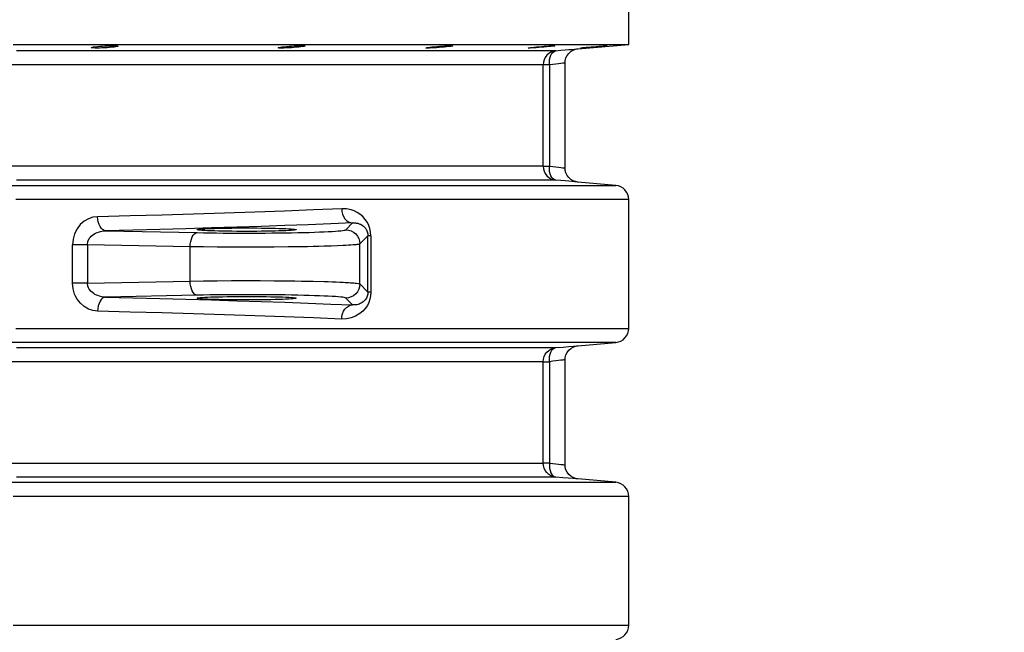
# Model space of a CAD drawing. Header units: millimetres. Extents: x 196 to 1773810, y -221320 to 153872.
# Tile 46 of 256: x 1115754 to 1116450, y -202096 to -201662. Entities that reach past the tile are written whole.
import ezdxf

# ---------------------------------------------------------------- set-up
doc = ezdxf.new("R2010")
doc.units = ezdxf.units.MM
doc.layers.get('Defpoints').update_dxf_attribs({"lineweight": 18})
doc.layers.add('00_Основной', color=163, linetype='Continuous', lineweight=40)
doc.layers.add('ТМ-размеры', color=25, linetype='Continuous', lineweight=20)
doc.styles.add('SFINKS', font='SFINKS.shx', dxfattribs={"width": 0.7, "oblique": 15})
doc.dimstyles.new('кира-50', dxfattribs={"dimtxt": 150, "dimasz": 40, "dimexe": 15, "dimexo": 0, "dimgap": 20, "dimtad": 1, "dimdec": 0, "dimrnd": 5, "dimdsep": 46, "dimtxsty": 'SFINKS', "dimblk1": 'OBLIQUE', "dimblk2": 'OBLIQUE', "dimsah": 1, "dimcen": 2.5, "dimclrd": 252, "dimclre": 252, "dimclrt": 252, "dimadec": 0, "dimazin": 0, "dimtfac": 1, "dimtdec": 0, "dimtofl": 0, "dimtmove": 0, "dimatfit": 3, "dimldrblk": 'OBLIQUE', "dimfxl": 15, "dimtfill": 1, "dimtolj": 1, "dimtzin": 0, "dimlwd": 20, "dimlwe": 20, "dimarcsym": 0})

# ---------------------------------------------------------------- blocks, each defined once
blk = doc.blocks.new('_Oblique')
at = {"color": 0, "linetype": 'ByBlock', "lineweight": -2}
blk.add_line((-0.5, -0.5), (0.5, 0.5), dxfattribs=at)
blk = doc.blocks.new('*D46')
at = {"layer": 'Defpoints', "color": 0, "linetype": 'ByBlock', "lineweight": 50, "transparency": 16777216}
for p in [(1115314.64, -194978.27), (1115314.64, -203390.23), (1116748.98, -203390.23)]:
    blk.add_point(p, dxfattribs=at)
at = {"layer": 'ТМ-размеры', "color": 252, "linetype": 'ByBlock', "lineweight": 20, "transparency": 16777216}
for p, q in [((1115314.64, -194978.27), (1116763.98, -194978.27)), ((1116748.98, -194978.27), (1116748.98, -203390.23)), ((1115314.64, -203390.23), (1116763.98, -203390.23))]:
    blk.add_line(p, q, dxfattribs=at)
at = {"layer": 'ТМ-размеры', "color": 252, "linetype": 'ByBlock', "lineweight": 20, "transparency": 16777216, "xscale": 40, "yscale": 40, "zscale": 40}
for p, rotation in [((1116748.98, -194978.27), 90), ((1116748.98, -203390.23), 270)]:
    blk.add_blockref('_Oblique', p, dxfattribs=dict(at, rotation=rotation))
at = {"layer": 'ТМ-размеры', "color": 252, "linetype": 'ByBlock', "transparency": 16777216, "insert": (1116653.98, -199184.25), "char_height": 150, "attachment_point": 5, "rotation": 90, "style": 'SFINKS', "bg_fill": 3, "box_fill_scale": 1.1, "bg_fill_color": 256, "bg_fill_true_color": 13158600, "bg_fill_transparency": 0}
blk.add_mtext('\\A1;8410', dxfattribs=at)

msp = doc.modelspace()

# ---------------------------------------------------------------- linework, layer by layer
at = {"layer": '00_Основной', "color": 252, "lineweight": 25, "ltscale": 10}
for p, q in [((1116184.64, -201680, 0.2), (1116184.64, -201645, 0.2)), ((1116148.77, -201683.14, 0.2), (1116184.64, -201680, 0.2)), ((1116175.51, -201779.7, 0.2), (1116148.77, -201777.36, 0.2)), ((1116184.64, -201880.84, 0.2), (1116184.64, -201789.67, 0.2)), ((1115814.93, -201811.82, 0.2), (1115879.64, -201813.14, 0.2)), ((1115984.6, -201811.1, 0.2), (1115989.43, -201806.28, 0.2)), ((1116000.32, -201815.36, 0.2), (1115994.59, -201821.09, 0.2)), ((1116000.32, -201855.14, 0.2), (1116000.32, -201815.36, 0.2)), ((1116002.41, -201815.36, 0.2), (1116002.41, -201855.14, 0.2)), ((1115791.53, -201848.84, 0.2), (1115791.53, -201821.66, 0.2)), ((1115874.65, -201823.12, 0.2), (1115802.02, -201821.66, 0.2)), ((1115802.02, -201821.66, 0.2), (1115802.02, -201848.84, 0.2)), ((1115874.65, -201847.38, 0.2), (1115874.65, -201823.12, 0.2)), ((1115994.59, -201849.42, 0.2), (1115994.59, -201821.09, 0.2)), ((1115802.02, -201848.84, 0.2), (1115874.65, -201847.38, 0.2)), ((1115994.59, -201849.42, 0.2), (1116000.32, -201855.14, 0.2)), ((1115879.64, -201857.37, 0.2), (1115814.93, -201858.67, 0.2)), ((1115989.43, -201864.23, 0.2), (1115984.6, -201859.4, 0.2)), ((1116148.63, -201893.16, 0.2), (1116175.51, -201890.8, 0.2)), ((1116175.51, -201989.71, 0.2), (1116148.63, -201987.35, 0.2)), ((1116184.64, -202090.84, 0.2), (1116184.64, -201999.67, 0.2))]:
    msp.add_line(p, q, dxfattribs=at)
at = {"layer": '00_Основной', "color": 252, "lineweight": 25, "ltscale": 10, "elevation": 0.2}
for points in [[(1115749.64, -201680), (1115769.21, -201680), (1115788.47, -201680), (1115807.41, -201680), (1115826.02, -201680), (1115844.26, -201680), (1115862.14, -201680), (1115879.66, -201680), (1115896.79, -201680), (1115913.51, -201680), (1115929.82, -201680), (1115945.71, -201680), (1115961.18, -201680), (1115976.19, -201680), (1115990.75, -201680), (1116004.86, -201680), (1116018.48, -201680), (1116031.63, -201680), (1116044.29, -201680), (1116056.44, -201680), (1116068.08, -201680), (1116079.22, -201680), (1116089.81, -201680), (1116099.89, -201680), (1116109.43, -201680), (1116118.42, -201680), (1116126.86, -201680), (1116134.74, -201680), (1116142.07, -201680), (1116148.81, -201680), (1116154.99, -201680), (1116160.61, -201680), (1116165.63, -201680), (1116170.08, -201680), (1116173.93, -201680), (1116177.2, -201680), (1116179.87, -201680), (1116181.96, -201680), (1116183.46, -201680), (1116184.34, -201680), (1116184.64, -201680)], [(1116133.25, -201684.46), (1116132.24, -201684.46), (1116130.69, -201684.46), (1116128.62, -201684.46), (1116126.01, -201684.46), (1116122.86, -201684.46), (1116119.18, -201684.46), (1116114.99, -201684.46), (1116110.26, -201684.46), (1116105.01, -201684.46), (1116099.25, -201684.46), (1116092.97, -201684.46), (1116086.19, -201684.46), (1116078.89, -201684.46), (1116071.1, -201684.46), (1116062.82, -201684.46), (1116054.04, -201684.46), (1116044.77, -201684.46), (1116035.03, -201684.46), (1116024.82, -201684.46), (1116014.15, -201684.46), (1116003.02, -201684.46), (1115991.43, -201684.46), (1115979.39, -201684.46), (1115966.93, -201684.46), (1115954.05, -201684.46), (1115940.73, -201684.46), (1115927.01, -201684.46), (1115912.9, -201684.46), (1115898.38, -201684.46), (1115883.5, -201684.46), (1115868.23, -201684.46), (1115852.59, -201684.46), (1115836.62, -201684.46), (1115820.29, -201684.46), (1115803.64, -201684.46), (1115786.66, -201684.46), (1115769.38, -201684.46), (1115751.8, -201684.46)], [(1116113.55, -201682.54), (1116113.53, -201682.54), (1116113.74, -201682.46), (1116114.34, -201682.37), (1116115.23, -201682.25), (1116116.43, -201682.11), (1116117.86, -201681.96), (1116119.54, -201681.8), (1116121.34, -201681.63), (1116123.17, -201681.48), (1116125, -201681.33), (1116126.78, -201681.2), (1116128.42, -201681.1), (1116129.85, -201681.01), (1116131, -201680.96), (1116131.86, -201680.93), (1116132.39, -201680.93), (1116132.54, -201680.97), (1116132.33, -201681.03), (1116131.75, -201681.12), (1116130.85, -201681.25), (1116129.65, -201681.38), (1116129.65, -201681.38)], [(1116129.65, -201681.38), (1116128.2, -201681.54), (1116126.53, -201681.69), (1116124.74, -201681.86), (1116122.9, -201682.02), (1116121.07, -201682.17), (1116119.28, -201682.3), (1116117.64, -201682.41), (1116116.23, -201682.49), (1116115.07, -201682.55), (1116114.22, -201682.58), (1116113.69, -201682.58)], [(1116133.25, -201684.46), (1116131.43, -201684.78), (1116129.7, -201685.44), (1116128.12, -201686.42), (1116126.76, -201687.66), (1116125.64, -201689.14), (1116124.81, -201690.79), (1116124.3, -201692.57), (1116124.13, -201694.42)], [(1116128.56, -201694.42), (1116128.55, -201692.53), (1116128.73, -201690.72), (1116129.13, -201689.03), (1116129.69, -201687.54), (1116130.41, -201686.3), (1116131.27, -201685.36), (1116132.23, -201684.72), (1116133.25, -201684.46)], [(1116133.25, -201684.46), (1116136.66, -201684.16), (1116139.74, -201683.9), (1116142.4, -201683.68), (1116144.66, -201683.48), (1116146.44, -201683.34), (1116147.72, -201683.23), (1116148.52, -201683.16), (1116148.77, -201683.14)], [(1116139.64, -201693.1), (1116139.8, -201691.37), (1116140.28, -201689.6), (1116141.11, -201687.9), (1116142.26, -201686.35), (1116143.7, -201685.05), (1116145.34, -201684.08), (1116147.06, -201683.44), (1116148.77, -201683.14)], [(1116150.49, -201682.58), (1116150.49, -201682.58), (1116150.69, -201682.54), (1116151.27, -201682.48), (1116152.17, -201682.38), (1116153.37, -201682.27), (1116154.81, -201682.13), (1116156.47, -201681.97), (1116158.26, -201681.82), (1116160.1, -201681.65), (1116161.94, -201681.49), (1116163.71, -201681.35), (1116165.36, -201681.21), (1116166.79, -201681.1), (1116167.95, -201681.01), (1116168.81, -201680.96), (1116169.33, -201680.93), (1116169.48, -201680.93), (1116169.27, -201680.96), (1116168.71, -201681.03), (1116167.8, -201681.12), (1116166.6, -201681.24), (1116166.6, -201681.24)], [(1116166.6, -201681.24), (1116165.15, -201681.36), (1116163.47, -201681.52), (1116161.7, -201681.69), (1116159.85, -201681.84), (1116158.01, -201682), (1116156.23, -201682.16), (1116154.6, -201682.28), (1116153.18, -201682.41), (1116152.03, -201682.49), (1116151.17, -201682.55), (1116150.64, -201682.58)], [(1116139.64, -201693.1), (1116139.46, -201693.12), (1116138.89, -201693.19), (1116137.98, -201693.3), (1116136.7, -201693.44), (1116135.1, -201693.64), (1116133.18, -201693.87), (1116130.99, -201694.12), (1116128.56, -201694.42)], [(1116139.64, -201767.4), (1116139.64, -201730.24), (1116139.64, -201693.1)], [(1116124.13, -201694.42), (1116123.13, -201694.42), (1116121.6, -201694.42), (1116119.54, -201694.42), (1116116.96, -201694.42), (1116113.84, -201694.42), (1116110.22, -201694.42), (1116106.07, -201694.42), (1116101.38, -201694.42), (1116096.2, -201694.42), (1116090.5, -201694.42), (1116084.3, -201694.42), (1116077.59, -201694.42), (1116070.38, -201694.42), (1116062.66, -201694.42), (1116054.48, -201694.42), (1116045.8, -201694.42), (1116036.64, -201694.42), (1116027, -201694.42), (1116016.92, -201694.42), (1116006.34, -201694.42), (1115995.34, -201694.42), (1115983.88, -201694.42), (1115971.98, -201694.42), (1115959.67, -201694.42), (1115946.92, -201694.42), (1115933.76, -201694.42), (1115920.2, -201694.42), (1115906.23, -201694.42), (1115891.88, -201694.42), (1115877.16, -201694.42), (1115862.06, -201694.42), (1115846.59, -201694.42), (1115830.8, -201694.42), (1115814.66, -201694.42), (1115798.19, -201694.42), (1115781.4, -201694.42), (1115764.31, -201694.42), (1115746.93, -201694.42)], [(1116124.13, -201766.09), (1116124.13, -201725.96), (1116124.13, -201694.42)], [(1116128.56, -201694.42), (1116127.62, -201694.42), (1116126.77, -201694.42), (1116126.02, -201694.42), (1116125.39, -201694.42), (1116124.88, -201694.42), (1116124.5, -201694.42), (1116124.24, -201694.42), (1116124.13, -201694.42)], [(1116128.56, -201694.42), (1116128.56, -201734.55), (1116128.56, -201766.09)], [(1116124.13, -201766.09), (1116123.13, -201766.09), (1116121.6, -201766.09), (1116119.54, -201766.09), (1116116.96, -201766.09), (1116113.84, -201766.09), (1116110.22, -201766.09), (1116106.07, -201766.09), (1116101.38, -201766.09), (1116096.2, -201766.09), (1116090.5, -201766.09), (1116084.3, -201766.09), (1116077.59, -201766.09), (1116070.38, -201766.09), (1116062.66, -201766.09), (1116054.48, -201766.09), (1116045.8, -201766.09), (1116036.64, -201766.09), (1116027, -201766.09), (1116016.92, -201766.09), (1116006.34, -201766.09), (1115995.34, -201766.09), (1115983.88, -201766.09), (1115971.98, -201766.09), (1115959.67, -201766.09), (1115946.92, -201766.09), (1115933.76, -201766.09), (1115920.2, -201766.09), (1115906.23, -201766.09), (1115891.88, -201766.09), (1115877.14, -201766.09), (1115862.06, -201766.09), (1115846.59, -201766.09), (1115830.8, -201766.09), (1115814.66, -201766.09), (1115798.19, -201766.09), (1115781.4, -201766.09), (1115764.31, -201766.09), (1115746.93, -201766.09)], [(1116124.13, -201766.09), (1116124.3, -201767.94), (1116124.81, -201769.72), (1116125.64, -201771.36), (1116126.76, -201772.85), (1116128.12, -201774.09), (1116129.7, -201775.06), (1116131.43, -201775.71), (1116133.25, -201776.05)], [(1116124.13, -201766.09), (1116124.24, -201766.09), (1116124.5, -201766.09), (1116124.88, -201766.09), (1116125.39, -201766.09), (1116126.02, -201766.09), (1116126.77, -201766.09), (1116127.62, -201766.09), (1116128.56, -201766.09)], [(1116133.25, -201776.05), (1116132.23, -201775.77), (1116131.27, -201775.15), (1116130.41, -201774.2), (1116129.69, -201772.96), (1116129.13, -201771.46), (1116128.73, -201769.78), (1116128.55, -201767.96), (1116128.56, -201766.09)], [(1116128.56, -201766.09), (1116130.99, -201766.38), (1116133.18, -201766.64), (1116135.08, -201766.86), (1116136.69, -201767.05), (1116137.96, -201767.2), (1116138.89, -201767.32), (1116139.46, -201767.37), (1116139.64, -201767.4), (1116139.64, -201767.4)], [(1116148.77, -201777.36), (1116147.06, -201777.07), (1116145.34, -201776.43), (1116143.7, -201775.44), (1116142.26, -201774.16), (1116141.11, -201772.61), (1116140.28, -201770.9), (1116139.8, -201769.14), (1116139.64, -201767.4)], [(1116133.25, -201776.05), (1116132.24, -201776.05), (1116130.69, -201776.05), (1116128.62, -201776.05), (1116126.01, -201776.05), (1116122.86, -201776.05), (1116119.18, -201776.05), (1116114.99, -201776.05), (1116110.26, -201776.05), (1116105.01, -201776.05), (1116099.25, -201776.05), (1116092.97, -201776.05), (1116086.19, -201776.05), (1116078.89, -201776.05), (1116071.1, -201776.05), (1116062.82, -201776.05), (1116054.04, -201776.05), (1116044.77, -201776.05), (1116035.03, -201776.05), (1116024.82, -201776.05), (1116014.15, -201776.05), (1116003.02, -201776.05), (1115991.43, -201776.05), (1115979.39, -201776.05), (1115966.93, -201776.05), (1115954.05, -201776.05), (1115940.73, -201776.05), (1115927.01, -201776.05), (1115912.9, -201776.05), (1115898.38, -201776.05), (1115883.5, -201776.05), (1115868.23, -201776.05), (1115852.59, -201776.05), (1115836.62, -201776.05), (1115820.29, -201776.05), (1115803.64, -201776.05), (1115786.66, -201776.05), (1115769.38, -201776.05), (1115751.8, -201776.05)], [(1116148.77, -201777.36), (1116148.77, -201777.36), (1116148.5, -201777.34), (1116147.72, -201777.28), (1116146.43, -201777.16), (1116144.64, -201777.01), (1116142.39, -201776.83), (1116139.71, -201776.6), (1116136.65, -201776.33), (1116133.25, -201776.05)], [(1115746.86, -201779.7), (1115766.29, -201779.7), (1115785.41, -201779.7), (1115804.19, -201779.7), (1115822.65, -201779.7), (1115840.75, -201779.7), (1115858.48, -201779.7), (1115875.85, -201779.7), (1115892.81, -201779.7), (1115909.39, -201779.7), (1115925.54, -201779.7), (1115941.29, -201779.7), (1115956.59, -201779.7), (1115971.45, -201779.7), (1115985.86, -201779.7), (1115999.8, -201779.7), (1116013.28, -201779.7), (1116026.26, -201779.7), (1116038.74, -201779.7), (1116050.74, -201779.7), (1116062.22, -201779.7), (1116073.19, -201779.7), (1116083.63, -201779.7), (1116093.55, -201779.7), (1116102.92, -201779.7), (1116111.74, -201779.7), (1116120.02, -201779.7), (1116127.73, -201779.7), (1116134.9, -201779.7), (1116141.47, -201779.7), (1116147.5, -201779.7), (1116152.93, -201779.7), (1116157.8, -201779.7), (1116162.08, -201779.7), (1116165.76, -201779.7), (1116168.86, -201779.7), (1116171.38, -201779.7), (1116173.3, -201779.7), (1116174.62, -201779.7), (1116175.36, -201779.7), (1116175.51, -201779.7)], [(1116184.64, -201789.67), (1116184.47, -201787.82), (1116183.96, -201786.04), (1116183.13, -201784.39), (1116182.02, -201782.91), (1116180.65, -201781.67), (1116179.06, -201780.69), (1116177.33, -201780.03), (1116175.51, -201779.7)], [(1116184.64, -201789.67), (1116184.48, -201789.67), (1116183.74, -201789.67), (1116182.4, -201789.67), (1116180.46, -201789.67), (1116177.92, -201789.67), (1116174.79, -201789.67), (1116171.05, -201789.67), (1116166.73, -201789.67), (1116161.82, -201789.67), (1116156.32, -201789.67), (1116150.24, -201789.67), (1116143.59, -201789.67), (1116136.35, -201789.67), (1116128.55, -201789.67), (1116120.2, -201789.67), (1116111.28, -201789.67), (1116101.79, -201789.67), (1116091.79, -201789.67), (1116081.23, -201789.67), (1116070.14, -201789.67), (1116058.54, -201789.67), (1116046.42, -201789.67), (1116033.79, -201789.67), (1116020.67, -201789.67), (1116007.06, -201789.67), (1115992.97, -201789.67), (1115978.4, -201789.67), (1115963.39, -201789.67), (1115947.92, -201789.67), (1115932.02, -201789.67), (1115915.68, -201789.67), (1115898.94, -201789.67), (1115881.79, -201789.67), (1115864.25, -201789.67), (1115846.31, -201789.67), (1115828.02, -201789.67), (1115809.38, -201789.67), (1115790.39, -201789.67), (1115771.07, -201789.67), (1115751.44, -201789.67)], [(1115981.76, -201796.27), (1115961.9, -201797.09), (1115941.45, -201797.87), (1115920.48, -201798.6), (1115899.03, -201799.32), (1115877.13, -201800), (1115854.84, -201800.65), (1115832.2, -201801.25), (1115809.24, -201801.83)], [(1116002.41, -201815.36), (1116002.24, -201812.81), (1116001.72, -201810.28), (1116000.94, -201808.04), (1115999.92, -201805.95), (1115998.44, -201803.75), (1115996.68, -201801.79), (1115994.62, -201800.07), (1115992.67, -201798.82), (1115990.58, -201797.81), (1115988.37, -201797.05), (1115985.11, -201796.4), (1115981.76, -201796.27)], [(1115981.76, -201796.27), (1115981.93, -201798.2), (1115982.38, -201800.05), (1115983.1, -201801.76), (1115984.06, -201803.27), (1115985.22, -201804.51), (1115986.53, -201805.44), (1115987.94, -201806.04), (1115989.43, -201806.28)], [(1115809.24, -201801.83), (1115805.92, -201802.26), (1115802.74, -201803.34), (1115799.7, -201805.1), (1115797.02, -201807.48), (1115794.72, -201810.45), (1115793, -201813.86), (1115791.9, -201817.68), (1115791.53, -201821.66)], [(1115814.93, -201811.82), (1115813.84, -201811.58), (1115812.78, -201810.99), (1115811.82, -201810.04), (1115810.96, -201808.8), (1115810.26, -201807.29), (1115809.72, -201805.58), (1115809.38, -201803.75), (1115809.24, -201801.83)], [(1115802.02, -201821.66), (1115802.33, -201819.46), (1115803.32, -201817.34), (1115803.92, -201816.51), (1115804.66, -201815.7), (1115806.5, -201814.22), (1115807.68, -201813.54), (1115809.03, -201812.94), (1115810.55, -201812.44), (1115811.33, -201812.24), (1115812.32, -201812.05), (1115813.52, -201811.89), (1115814.93, -201811.82)], [(1115989.43, -201806.28), (1115973.98, -201806.9), (1115958.06, -201807.5), (1115941.68, -201808.11), (1115924.82, -201808.69), (1115907.54, -201809.25), (1115889.82, -201809.8), (1115871.68, -201810.34), (1115853.16, -201810.85), (1115834.23, -201811.34), (1115814.93, -201811.82)], [(1115879.64, -201813.14), (1115884.03, -201813.2), (1115888.58, -201813.28), (1115893.24, -201813.35), (1115898.03, -201813.39), (1115902.9, -201813.43), (1115907.82, -201813.44), (1115912.79, -201813.46), (1115917.76, -201813.46), (1115922.71, -201813.44), (1115927.62, -201813.42), (1115932.47, -201813.38), (1115937.23, -201813.33), (1115941.87, -201813.26), (1115946.39, -201813.19), (1115950.73, -201813.11), (1115954.9, -201813.01), (1115958.86, -201812.91), (1115962.6, -201812.8), (1115966.09, -201812.67), (1115969.33, -201812.54), (1115972.3, -201812.4), (1115974.96, -201812.26), (1115977.33, -201812.1), (1115979.38, -201811.95), (1115981.12, -201811.78), (1115982.5, -201811.61), (1115983.54, -201811.44), (1115984.25, -201811.27), (1115984.6, -201811.1)], [(1115984.6, -201811.1), (1115986.55, -201811.3), (1115988.42, -201811.86), (1115990.15, -201812.78), (1115991.66, -201814.02), (1115992.9, -201815.55), (1115993.83, -201817.27), (1115994.39, -201819.14), (1115994.59, -201821.09)], [(1115989.43, -201806.28), (1115990.54, -201806.24), (1115991.43, -201806.28), (1115992.08, -201806.36), (1115992.5, -201806.43), (1115993.08, -201806.54), (1115993.62, -201806.7), (1115994.14, -201806.87), (1115994.62, -201807.05), (1115995.08, -201807.25), (1115995.52, -201807.48), (1115996.37, -201807.98), (1115997.13, -201808.56), (1115997.81, -201809.17), (1115998.39, -201809.82), (1115998.7, -201810.23), (1115998.98, -201810.65), (1115999.23, -201811.09), (1115999.86, -201812.47), (1116000.21, -201813.9), (1116000.29, -201814.63), (1116000.32, -201815.36)], [(1115874.65, -201823.12), (1115874.76, -201821.21), (1115875.07, -201819.37), (1115875.54, -201817.66), (1115876.16, -201816.17), (1115876.9, -201814.91), (1115877.76, -201813.98), (1115878.68, -201813.38), (1115879.64, -201813.14)], [(1116002.41, -201815.36), (1116001.96, -201815.36), (1116001.56, -201815.36), (1116001.21, -201815.36), (1116000.91, -201815.36), (1116000.69, -201815.36), (1116000.5, -201815.36), (1116000.39, -201815.36), (1116000.32, -201815.36)], [(1115802.02, -201821.66), (1115800.78, -201821.66), (1115799.46, -201821.66), (1115798.11, -201821.66), (1115796.74, -201821.66), (1115795.36, -201821.66), (1115794.02, -201821.66), (1115792.73, -201821.66), (1115791.53, -201821.66)], [(1115994.59, -201821.09), (1115994.38, -201821.21), (1115994.04, -201821.3), (1115993.6, -201821.4), (1115993.07, -201821.49), (1115992.49, -201821.57), (1115991.87, -201821.64), (1115991.25, -201821.72), (1115989.85, -201821.84), (1115988.28, -201821.97), (1115986.58, -201822.08), (1115984.76, -201822.18), (1115982.85, -201822.28), (1115978.73, -201822.48), (1115974.22, -201822.64), (1115969.35, -201822.79), (1115965.52, -201822.9), (1115961.57, -201822.98), (1115957.54, -201823.07), (1115953.43, -201823.14), (1115943.96, -201823.28), (1115934.11, -201823.38), (1115924.05, -201823.44), (1115913.95, -201823.45), (1115903.86, -201823.44), (1115893.84, -201823.36), (1115884.03, -201823.27), (1115874.65, -201823.12)], [(1115809.24, -201868.68), (1115805.92, -201868.25), (1115802.74, -201867.16), (1115799.72, -201865.42), (1115797.04, -201863.04), (1115794.74, -201860.07), (1115793.8, -201858.42), (1115793.01, -201856.67), (1115791.9, -201852.83), (1115791.53, -201848.84)], [(1115802.02, -201848.84), (1115800.78, -201848.84), (1115799.46, -201848.84), (1115798.11, -201848.84), (1115796.74, -201848.84), (1115795.36, -201848.84), (1115794.02, -201848.84), (1115792.73, -201848.84), (1115791.53, -201848.84)], [(1115814.93, -201858.67), (1115812.32, -201858.44), (1115810.57, -201858.06), (1115809.41, -201857.7), (1115808.35, -201857.27), (1115807.39, -201856.81), (1115806.53, -201856.29), (1115805.54, -201855.58), (1115804.67, -201854.82), (1115803.33, -201853.2), (1115802.74, -201852.15), (1115802.33, -201851.06), (1115802.02, -201848.84)], [(1115874.65, -201847.38), (1115884.03, -201847.24), (1115893.84, -201847.13), (1115903.86, -201847.07), (1115913.95, -201847.06), (1115924.05, -201847.07), (1115934.11, -201847.13), (1115939.08, -201847.17), (1115943.96, -201847.23), (1115948.76, -201847.28), (1115953.43, -201847.35), (1115961.57, -201847.51), (1115969.35, -201847.71), (1115972.3, -201847.8), (1115975.14, -201847.89), (1115977.86, -201848), (1115980.44, -201848.1), (1115982.85, -201848.22), (1115984.22, -201848.28), (1115985.56, -201848.37), (1115986.83, -201848.44), (1115988.06, -201848.52), (1115989.2, -201848.61), (1115990.27, -201848.7), (1115991.25, -201848.79), (1115992.33, -201848.91), (1115993.35, -201849.06), (1115994.14, -201849.22), (1115994.59, -201849.42)], [(1115879.64, -201857.37), (1115878.68, -201857.13), (1115877.76, -201856.53), (1115876.9, -201855.58), (1115876.16, -201854.34), (1115875.54, -201852.84), (1115875.07, -201851.14), (1115874.76, -201849.29), (1115874.65, -201847.38)], [(1115994.59, -201849.42), (1115994.39, -201851.36), (1115993.83, -201853.22), (1115992.9, -201854.96), (1115991.66, -201856.47), (1115990.15, -201857.71), (1115988.42, -201858.64), (1115986.55, -201859.21), (1115984.6, -201859.4)], [(1115814.93, -201858.67), (1115813.84, -201858.91), (1115812.78, -201859.52), (1115811.82, -201860.46), (1115810.96, -201861.7), (1115810.26, -201863.2), (1115809.72, -201864.91), (1115809.38, -201866.75), (1115809.24, -201868.68)], [(1115814.93, -201858.67), (1115834.23, -201859.15), (1115853.16, -201859.66), (1115871.68, -201860.17), (1115889.82, -201860.7), (1115907.54, -201861.25), (1115924.82, -201861.82), (1115941.68, -201862.4), (1115958.06, -201862.99), (1115973.98, -201863.61), (1115989.43, -201864.23)], [(1115984.6, -201859.4), (1115984.25, -201859.24), (1115983.54, -201859.05), (1115982.5, -201858.88), (1115981.12, -201858.73), (1115979.38, -201858.56), (1115977.33, -201858.4), (1115974.96, -201858.25), (1115972.3, -201858.11), (1115969.33, -201857.96), (1115966.09, -201857.82), (1115962.6, -201857.71), (1115958.86, -201857.6), (1115954.9, -201857.48), (1115950.73, -201857.39), (1115946.39, -201857.32), (1115941.87, -201857.23), (1115937.23, -201857.17), (1115932.47, -201857.12), (1115927.62, -201857.09), (1115922.71, -201857.06), (1115917.76, -201857.05), (1115912.79, -201857.05), (1115907.82, -201857.06), (1115902.9, -201857.08), (1115898.03, -201857.12), (1115893.24, -201857.16), (1115888.58, -201857.22), (1115884.03, -201857.29), (1115879.64, -201857.37)], [(1116002.41, -201855.14), (1116002.22, -201857.75), (1116001.72, -201860.21), (1116000.93, -201862.5), (1115999.92, -201864.56), (1115998.44, -201866.75), (1115996.68, -201868.7), (1115994.62, -201870.42), (1115991.57, -201872.24), (1115988.37, -201873.46), (1115985.11, -201874.11), (1115981.76, -201874.22)], [(1116000.32, -201855.14), (1116000.29, -201855.88), (1116000.21, -201856.61), (1115999.86, -201858.04), (1115999.23, -201859.4), (1115998.39, -201860.68), (1115997.92, -201861.2), (1115997.41, -201861.7), (1115996.84, -201862.17), (1115996.21, -201862.62), (1115995.52, -201863.03), (1115994.86, -201863.34), (1115994.14, -201863.64), (1115993.36, -201863.88), (1115992.5, -201864.08), (1115992.08, -201864.15), (1115991.43, -201864.23), (1115990.54, -201864.27), (1115989.43, -201864.23)], [(1116002.41, -201855.14), (1116001.96, -201855.14), (1116001.56, -201855.14), (1116001.21, -201855.14), (1116000.91, -201855.14), (1116000.69, -201855.14), (1116000.5, -201855.14), (1116000.39, -201855.14), (1116000.32, -201855.14)], [(1115981.76, -201874.22), (1115981.93, -201872.3), (1115982.38, -201870.45), (1115983.1, -201868.75), (1115984.06, -201867.24), (1115985.22, -201866), (1115986.53, -201865.06), (1115987.94, -201864.46), (1115989.43, -201864.23)], [(1115981.76, -201874.22), (1115961.9, -201873.42), (1115941.45, -201872.64), (1115920.48, -201871.89), (1115899.03, -201871.19), (1115877.13, -201870.51), (1115854.84, -201869.86), (1115832.2, -201869.26), (1115809.24, -201868.68)], [(1115751.44, -201880.84), (1115771.07, -201880.84), (1115790.39, -201880.84), (1115809.38, -201880.84), (1115828.02, -201880.84), (1115846.31, -201880.84), (1115864.25, -201880.84), (1115881.79, -201880.84), (1115898.94, -201880.84), (1115915.68, -201880.84), (1115932.02, -201880.84), (1115947.92, -201880.84), (1115963.39, -201880.84), (1115978.4, -201880.84), (1115992.97, -201880.84), (1116007.06, -201880.84), (1116020.67, -201880.84), (1116033.79, -201880.84), (1116046.42, -201880.84), (1116058.54, -201880.84), (1116070.14, -201880.84), (1116081.23, -201880.84), (1116091.79, -201880.84), (1116101.79, -201880.84), (1116111.28, -201880.84), (1116120.2, -201880.84), (1116128.55, -201880.84), (1116136.35, -201880.84), (1116143.59, -201880.84), (1116150.24, -201880.84), (1116156.32, -201880.84), (1116161.82, -201880.84), (1116166.73, -201880.84), (1116171.05, -201880.84), (1116174.79, -201880.84), (1116177.92, -201880.84), (1116180.46, -201880.84), (1116182.4, -201880.84), (1116183.74, -201880.84), (1116184.48, -201880.84), (1116184.64, -201880.84)], [(1116175.51, -201890.8), (1116177.33, -201890.46), (1116179.06, -201889.82), (1116180.65, -201888.84), (1116182.02, -201887.6), (1116183.13, -201886.12), (1116183.96, -201884.47), (1116184.47, -201882.69), (1116184.64, -201880.84)], [(1116175.51, -201890.8), (1116175.36, -201890.8), (1116174.62, -201890.8), (1116173.3, -201890.8), (1116171.38, -201890.8), (1116168.86, -201890.8), (1116165.76, -201890.8), (1116162.08, -201890.8), (1116157.8, -201890.8), (1116152.93, -201890.8), (1116147.5, -201890.8), (1116141.47, -201890.8), (1116134.9, -201890.8), (1116127.73, -201890.8), (1116120.02, -201890.8), (1116111.74, -201890.8), (1116102.92, -201890.8), (1116093.55, -201890.8), (1116083.63, -201890.8), (1116073.19, -201890.8), (1116062.22, -201890.8), (1116050.74, -201890.8), (1116038.74, -201890.8), (1116026.26, -201890.8), (1116013.28, -201890.8), (1115999.8, -201890.8), (1115985.86, -201890.8), (1115971.45, -201890.8), (1115956.59, -201890.8), (1115941.29, -201890.8), (1115925.54, -201890.8), (1115909.39, -201890.8), (1115892.81, -201890.8), (1115875.85, -201890.8), (1115858.48, -201890.8), (1115840.75, -201890.8), (1115822.65, -201890.8), (1115804.19, -201890.8), (1115785.41, -201890.8), (1115766.29, -201890.8), (1115746.86, -201890.8)], [(1115751.8, -201894.46), (1115769.38, -201894.46), (1115786.66, -201894.46), (1115803.64, -201894.46), (1115820.29, -201894.46), (1115836.62, -201894.46), (1115852.59, -201894.46), (1115868.23, -201894.46), (1115883.5, -201894.46), (1115898.38, -201894.46), (1115912.9, -201894.46), (1115927.01, -201894.46), (1115940.73, -201894.46), (1115954.05, -201894.46), (1115966.93, -201894.46), (1115979.39, -201894.46), (1115991.43, -201894.46), (1116003.02, -201894.46), (1116014.15, -201894.46), (1116024.82, -201894.46), (1116035.03, -201894.46), (1116044.77, -201894.46), (1116054.04, -201894.46), (1116062.82, -201894.46), (1116071.1, -201894.46), (1116078.89, -201894.46), (1116086.19, -201894.46), (1116092.97, -201894.46), (1116099.25, -201894.46), (1116105.01, -201894.46), (1116110.26, -201894.46), (1116114.99, -201894.46), (1116119.18, -201894.46), (1116122.86, -201894.46), (1116126.01, -201894.46), (1116128.62, -201894.46), (1116130.69, -201894.46), (1116132.24, -201894.46), (1116133.25, -201894.46)], [(1116124.13, -201904.42), (1116124.3, -201902.57), (1116124.81, -201900.79), (1116125.64, -201899.13), (1116126.76, -201897.66), (1116128.12, -201896.42), (1116129.7, -201895.44), (1116131.43, -201894.78), (1116133.25, -201894.46)], [(1116128.56, -201904.42), (1116128.55, -201902.53), (1116128.73, -201900.71), (1116129.13, -201899.03), (1116129.69, -201897.55), (1116130.41, -201896.3), (1116131.27, -201895.34), (1116132.23, -201894.72), (1116133.25, -201894.46)], [(1116133.25, -201894.46), (1116138.24, -201894.03), (1116142.38, -201893.68), (1116145.56, -201893.41), (1116147.7, -201893.23), (1116148.7, -201893.14), (1116148.63, -201893.14)], [(1116139.64, -201903.11), (1116139.8, -201901.37), (1116140.28, -201899.61), (1116141.11, -201897.9), (1116142.26, -201896.35), (1116143.7, -201895.05), (1116145.34, -201894.08), (1116147.06, -201893.44), (1116148.77, -201893.14)], [(1116124.13, -201904.42), (1116123.13, -201904.42), (1116121.6, -201904.42), (1116119.54, -201904.42), (1116116.96, -201904.42), (1116113.84, -201904.42), (1116110.22, -201904.42), (1116106.07, -201904.42), (1116101.38, -201904.42), (1116096.2, -201904.42), (1116090.5, -201904.42), (1116084.3, -201904.42), (1116077.59, -201904.42), (1116070.38, -201904.42), (1116062.66, -201904.42), (1116054.48, -201904.42), (1116045.8, -201904.42), (1116036.64, -201904.42), (1116027, -201904.42), (1116016.92, -201904.42), (1116006.34, -201904.42), (1115995.34, -201904.42), (1115983.88, -201904.42), (1115971.98, -201904.42), (1115959.67, -201904.42), (1115946.92, -201904.42), (1115933.76, -201904.42), (1115920.2, -201904.42), (1115906.23, -201904.42), (1115891.88, -201904.42), (1115877.14, -201904.42), (1115862.06, -201904.42), (1115846.59, -201904.42), (1115830.8, -201904.42), (1115814.66, -201904.42), (1115798.19, -201904.42), (1115781.4, -201904.42), (1115764.31, -201904.42), (1115746.93, -201904.42)], [(1116124.13, -201976.09), (1116124.13, -201935.96), (1116124.13, -201904.42)], [(1116124.13, -201904.42), (1116124.24, -201904.42), (1116124.5, -201904.42), (1116124.88, -201904.42), (1116125.39, -201904.42), (1116126.02, -201904.42), (1116126.77, -201904.42), (1116127.62, -201904.42), (1116128.56, -201904.42)], [(1116139.64, -201903.11), (1116139.46, -201903.12), (1116138.89, -201903.19), (1116137.98, -201903.3), (1116136.69, -201903.44), (1116135.08, -201903.64), (1116133.18, -201903.87), (1116130.99, -201904.12), (1116128.56, -201904.42)], [(1116128.56, -201904.42), (1116128.56, -201944.55), (1116128.56, -201976.09)], [(1116139.64, -201977.4), (1116139.64, -201940.25), (1116139.64, -201903.11)], [(1115746.93, -201976.09), (1115764.31, -201976.09), (1115781.4, -201976.09), (1115798.19, -201976.09), (1115814.66, -201976.09), (1115830.8, -201976.09), (1115846.59, -201976.09), (1115862.06, -201976.09), (1115877.14, -201976.09), (1115891.88, -201976.09), (1115906.23, -201976.09), (1115920.2, -201976.09), (1115933.76, -201976.09), (1115946.92, -201976.09), (1115959.67, -201976.09), (1115971.98, -201976.09), (1115983.88, -201976.09), (1115995.34, -201976.09), (1116006.34, -201976.09), (1116016.92, -201976.09), (1116027, -201976.09), (1116036.64, -201976.09), (1116045.8, -201976.09), (1116054.48, -201976.09), (1116062.66, -201976.09), (1116070.38, -201976.09), (1116077.59, -201976.09), (1116084.3, -201976.09), (1116090.5, -201976.09), (1116096.2, -201976.09), (1116101.38, -201976.09), (1116106.07, -201976.09), (1116110.22, -201976.09), (1116113.84, -201976.09), (1116116.96, -201976.09), (1116119.54, -201976.09), (1116121.6, -201976.09), (1116123.13, -201976.09), (1116124.13, -201976.09)], [(1116133.25, -201986.05), (1116131.43, -201985.71), (1116129.7, -201985.05), (1116128.12, -201984.09), (1116126.76, -201982.85), (1116125.64, -201981.37), (1116124.81, -201979.72), (1116124.3, -201977.94), (1116124.13, -201976.09)], [(1116128.56, -201976.09), (1116127.62, -201976.09), (1116126.77, -201976.09), (1116126.02, -201976.09), (1116125.39, -201976.09), (1116124.88, -201976.09), (1116124.5, -201976.09), (1116124.24, -201976.09), (1116124.13, -201976.09)], [(1116128.56, -201976.09), (1116128.55, -201977.97), (1116128.73, -201979.79), (1116129.13, -201981.46), (1116129.69, -201982.96), (1116130.41, -201984.2), (1116131.27, -201985.15), (1116132.23, -201985.77), (1116133.25, -201986.05)], [(1116128.56, -201976.09), (1116130.99, -201976.37), (1116133.18, -201976.64), (1116135.08, -201976.86), (1116136.69, -201977.05), (1116137.98, -201977.2), (1116138.89, -201977.32), (1116139.46, -201977.37), (1116139.64, -201977.4), (1116139.64, -201977.4)], [(1116148.77, -201987.36), (1116147.06, -201987.05), (1116145.34, -201986.43), (1116143.7, -201985.44), (1116142.26, -201984.16), (1116141.11, -201982.61), (1116140.28, -201980.9), (1116139.8, -201979.14), (1116139.64, -201977.4)], [(1115745.08, -201989.71), (1115764.44, -201989.71), (1115783.5, -201989.71), (1115802.24, -201989.71), (1115820.64, -201989.71), (1115838.7, -201989.71), (1115856.4, -201989.71), (1115873.73, -201989.71), (1115890.68, -201989.71), (1115907.23, -201989.71), (1115923.37, -201989.71), (1115939.09, -201989.71), (1115954.39, -201989.71), (1115969.25, -201989.71), (1115983.67, -201989.71), (1115997.61, -201989.71), (1116011.1, -201989.71), (1116024.11, -201989.71), (1116036.63, -201989.71), (1116048.65, -201989.71), (1116060.18, -201989.71), (1116071.19, -201989.71), (1116081.68, -201989.71), (1116091.65, -201989.71), (1116101.09, -201989.71), (1116109.98, -201989.71), (1116118.33, -201989.71), (1116126.14, -201989.71), (1116133.37, -201989.71), (1116140.06, -201989.71), (1116146.17, -201989.71), (1116151.73, -201989.71), (1116156.7, -201989.71), (1116161.1, -201989.71), (1116164.91, -201989.71), (1116168.14, -201989.71), (1116170.8, -201989.71), (1116172.86, -201989.71), (1116174.34, -201989.71), (1116175.21, -201989.71), (1116175.51, -201989.71)], [(1116133.25, -201986.05), (1116132.24, -201986.05), (1116130.69, -201986.05), (1116128.62, -201986.05), (1116126.01, -201986.05), (1116122.86, -201986.05), (1116119.18, -201986.05), (1116114.99, -201986.05), (1116110.26, -201986.05), (1116105.01, -201986.05), (1116099.25, -201986.05), (1116092.97, -201986.05), (1116086.19, -201986.05), (1116078.89, -201986.05), (1116071.1, -201986.05), (1116062.82, -201986.05), (1116054.04, -201986.05), (1116044.77, -201986.05), (1116035.03, -201986.05), (1116024.82, -201986.05), (1116014.15, -201986.05), (1116003.02, -201986.05), (1115991.43, -201986.05), (1115979.39, -201986.05), (1115966.93, -201986.05), (1115954.05, -201986.05), (1115940.73, -201986.05), (1115927.01, -201986.05), (1115912.9, -201986.05), (1115898.38, -201986.05), (1115883.5, -201986.05), (1115868.23, -201986.05), (1115852.59, -201986.05), (1115836.62, -201986.05), (1115820.29, -201986.05), (1115803.64, -201986.05), (1115786.66, -201986.05), (1115769.38, -201986.05), (1115751.8, -201986.05)], [(1116148.63, -201987.35), (1116148.53, -201987.34), (1116147.3, -201987.24), (1116145.09, -201987.05), (1116141.94, -201986.78), (1116137.98, -201986.45), (1116133.25, -201986.05)], [(1116184.64, -201999.67), (1116184.47, -201997.82), (1116183.96, -201996.04), (1116183.13, -201994.38), (1116182.02, -201992.91), (1116180.65, -201991.67), (1116179.06, -201990.7), (1116177.33, -201990.03), (1116175.51, -201989.71)], [(1116184.64, -201999.67), (1116184.34, -201999.67), (1116183.46, -201999.67), (1116181.96, -201999.67), (1116179.87, -201999.67), (1116177.2, -201999.67), (1116173.93, -201999.67), (1116170.08, -201999.67), (1116165.63, -201999.67), (1116160.61, -201999.67), (1116154.99, -201999.67), (1116148.81, -201999.67), (1116142.07, -201999.67), (1116134.74, -201999.67), (1116126.86, -201999.67), (1116118.42, -201999.67), (1116109.43, -201999.67), (1116099.89, -201999.67), (1116089.81, -201999.67), (1116079.22, -201999.67), (1116068.08, -201999.67), (1116056.44, -201999.67), (1116044.29, -201999.67), (1116031.63, -201999.67), (1116018.48, -201999.67), (1116004.86, -201999.67), (1115990.75, -201999.67), (1115976.19, -201999.67), (1115961.18, -201999.67), (1115945.71, -201999.67), (1115929.82, -201999.67), (1115913.51, -201999.67), (1115896.79, -201999.67), (1115879.66, -201999.67), (1115862.14, -201999.67), (1115844.26, -201999.67), (1115826.02, -201999.67), (1115807.41, -201999.67), (1115788.47, -201999.67), (1115769.21, -201999.67), (1115749.64, -201999.67)], [(1115749.64, -202090.84), (1115769.21, -202090.84), (1115788.47, -202090.84), (1115807.41, -202090.84), (1115826.02, -202090.84), (1115844.26, -202090.84), (1115862.14, -202090.84), (1115879.66, -202090.84), (1115896.79, -202090.84), (1115913.51, -202090.84), (1115929.82, -202090.84), (1115945.71, -202090.84), (1115961.18, -202090.84), (1115976.19, -202090.84), (1115990.75, -202090.84), (1116004.86, -202090.84), (1116018.48, -202090.84), (1116031.63, -202090.84), (1116044.29, -202090.84), (1116056.44, -202090.84), (1116068.08, -202090.84), (1116079.22, -202090.84), (1116089.81, -202090.84), (1116099.89, -202090.84), (1116109.43, -202090.84), (1116118.42, -202090.84), (1116126.86, -202090.84), (1116134.74, -202090.84), (1116142.07, -202090.84), (1116148.81, -202090.84), (1116154.99, -202090.84), (1116160.61, -202090.84), (1116165.63, -202090.84), (1116170.08, -202090.84), (1116173.93, -202090.84), (1116177.2, -202090.84), (1116179.87, -202090.84), (1116181.96, -202090.84), (1116183.46, -202090.84), (1116184.34, -202090.84), (1116184.64, -202090.84)], [(1116175.51, -202100.8), (1116177.33, -202100.46), (1116179.06, -202099.8), (1116180.65, -202098.84), (1116182.02, -202097.6), (1116183.13, -202096.12), (1116183.96, -202094.47), (1116184.47, -202092.68), (1116184.64, -202090.84)]]:
    msp.add_lwpolyline(points, dxfattribs=at)
for points in [[(1115820.88, -201681.89), (1115819.43, -201682.04), (1115817.76, -201682.2), (1115815.97, -201682.32), (1115814.14, -201682.42), (1115812.3, -201682.51), (1115810.51, -201682.56), (1115808.86, -201682.58), (1115807.45, -201682.56), (1115806.29, -201682.52), (1115805.44, -201682.45), (1115804.92, -201682.35), (1115804.76, -201682.22), (1115804.96, -201682.08), (1115805.54, -201681.93), (1115806.43, -201681.78), (1115807.63, -201681.6), (1115809.07, -201681.45), (1115810.74, -201681.31), (1115812.53, -201681.18), (1115814.36, -201681.07), (1115816.21, -201681), (1115817.99, -201680.94), (1115819.64, -201680.93), (1115821.07, -201680.93), (1115822.22, -201680.97), (1115823.08, -201681.06), (1115823.61, -201681.15), (1115823.76, -201681.27), (1115823.55, -201681.41), (1115822.98, -201681.56), (1115822.08, -201681.73)], [(1115952.94, -201681.72), (1115951.48, -201681.87), (1115949.82, -201682.04), (1115948.02, -201682.18), (1115946.18, -201682.31), (1115944.34, -201682.42), (1115942.56, -201682.51), (1115940.91, -201682.56), (1115939.5, -201682.58), (1115938.34, -201682.58), (1115937.5, -201682.54), (1115936.98, -201682.45), (1115936.82, -201682.35), (1115937.03, -201682.24), (1115937.61, -201682.1), (1115938.5, -201681.94), (1115939.7, -201681.78), (1115941.14, -201681.62), (1115942.8, -201681.46), (1115944.6, -201681.31), (1115946.44, -201681.18), (1115948.28, -201681.08), (1115950.06, -201681), (1115951.71, -201680.94), (1115953.12, -201680.93), (1115954.28, -201680.93), (1115955.14, -201680.97), (1115955.66, -201681.04), (1115955.81, -201681.14), (1115955.6, -201681.27), (1115955.04, -201681.41), (1115954.12, -201681.56)], [(1116057.37, -201681.55), (1116055.92, -201681.7), (1116054.25, -201681.87), (1116052.46, -201682.03), (1116050.63, -201682.17), (1116048.79, -201682.31), (1116047, -201682.42), (1116045.36, -201682.51), (1116043.95, -201682.56), (1116042.8, -201682.58), (1116041.95, -201682.58), (1116041.41, -201682.54), (1116041.26, -201682.46), (1116041.48, -201682.37), (1116042.06, -201682.24), (1116042.95, -201682.1), (1116044.15, -201681.94), (1116045.59, -201681.79), (1116047.27, -201681.63), (1116049.06, -201681.46), (1116050.9, -201681.32), (1116052.73, -201681.2), (1116054.51, -201681.08), (1116056.16, -201681), (1116057.57, -201680.94), (1116058.73, -201680.93), (1116059.59, -201680.93), (1116060.11, -201680.97), (1116060.26, -201681.04), (1116060.05, -201681.14), (1116059.47, -201681.25), (1116058.57, -201681.39)], [(1115914.64, -201809.79), (1115918.18, -201809.8), (1115921.69, -201809.82), (1115925.12, -201809.85), (1115928.44, -201809.89), (1115931.63, -201809.94), (1115934.63, -201810.02), (1115937.44, -201810.09), (1115940.01, -201810.17), (1115942.32, -201810.27), (1115944.34, -201810.37), (1115946.06, -201810.48), (1115947.46, -201810.6), (1115948.52, -201810.71), (1115949.24, -201810.84), (1115949.59, -201810.95), (1115949.59, -201811.08), (1115949.24, -201811.2), (1115948.52, -201811.32), (1115947.46, -201811.44), (1115946.06, -201811.55), (1115944.34, -201811.67), (1115942.32, -201811.76), (1115940.01, -201811.85), (1115937.44, -201811.94), (1115934.63, -201812.02), (1115931.63, -201812.08), (1115928.44, -201812.13), (1115925.12, -201812.18), (1115921.69, -201812.22), (1115918.18, -201812.23), (1115914.64, -201812.23), (1115911.1, -201812.23), (1115907.6, -201812.22), (1115904.17, -201812.18), (1115900.84, -201812.13), (1115897.66, -201812.08), (1115894.64, -201812.02), (1115891.85, -201811.94), (1115889.28, -201811.85), (1115886.96, -201811.76), (1115884.93, -201811.67), (1115883.21, -201811.55), (1115881.82, -201811.44), (1115880.76, -201811.32), (1115880.04, -201811.2), (1115879.68, -201811.08), (1115879.68, -201810.95), (1115880.04, -201810.84), (1115880.76, -201810.71), (1115881.82, -201810.6), (1115883.21, -201810.48), (1115884.93, -201810.37), (1115886.96, -201810.27), (1115889.28, -201810.17), (1115891.85, -201810.09), (1115894.64, -201810.02), (1115897.66, -201809.94), (1115900.84, -201809.89), (1115904.17, -201809.85), (1115907.6, -201809.82), (1115911.1, -201809.8)], [(1115914.64, -201858.26), (1115918.18, -201858.28), (1115921.69, -201858.29), (1115925.12, -201858.32), (1115928.44, -201858.36), (1115931.63, -201858.42), (1115934.63, -201858.49), (1115937.44, -201858.56), (1115940.01, -201858.64), (1115942.32, -201858.74), (1115944.34, -201858.84), (1115946.06, -201858.95), (1115947.46, -201859.07), (1115948.52, -201859.18), (1115949.24, -201859.31), (1115949.59, -201859.43), (1115949.59, -201859.54), (1115949.24, -201859.67), (1115948.52, -201859.8), (1115947.46, -201859.91), (1115946.06, -201860.02), (1115944.34, -201860.14), (1115942.32, -201860.24), (1115940.01, -201860.34), (1115937.44, -201860.42), (1115934.63, -201860.49), (1115931.63, -201860.56), (1115928.44, -201860.62), (1115925.12, -201860.66), (1115921.69, -201860.69), (1115918.18, -201860.7), (1115914.64, -201860.72), (1115911.1, -201860.7), (1115907.6, -201860.69), (1115904.17, -201860.66), (1115900.84, -201860.62), (1115897.66, -201860.56), (1115894.64, -201860.49), (1115891.85, -201860.42), (1115889.28, -201860.34), (1115886.96, -201860.24), (1115884.93, -201860.14), (1115883.21, -201860.02), (1115881.82, -201859.91), (1115880.76, -201859.8), (1115880.04, -201859.67), (1115879.68, -201859.54), (1115879.68, -201859.43), (1115880.04, -201859.31), (1115880.76, -201859.18), (1115881.82, -201859.07), (1115883.21, -201858.95), (1115884.93, -201858.84), (1115886.96, -201858.74), (1115889.28, -201858.64), (1115891.85, -201858.56), (1115894.64, -201858.49), (1115897.66, -201858.42), (1115900.84, -201858.36), (1115904.17, -201858.32), (1115907.6, -201858.29), (1115911.1, -201858.28)]]:
    msp.add_lwpolyline(points, close=True, dxfattribs=at)

# ---------------------------------------------------------------- next in the draw order: dimensions: what is measured, and where the dimension line sits
at = {"layer": 'ТМ-размеры', "color": 3, "linetype": 'ByBlock'}
dim = msp.add_linear_dim(base=(1116748.98, -203390.23, 0.2), p1=(1115314.64, -194978.27, 0.2), p2=(1115314.64, -203390.23, 0.2), angle=90, dimstyle='кира-50', dxfattribs=at)
dim.commit()
dim.dimension.update_dxf_attribs({"geometry": '*D46', "text_midpoint": (1116653.98, -199184.25, 0.2)})

doc.saveas('drawing.dxf')
